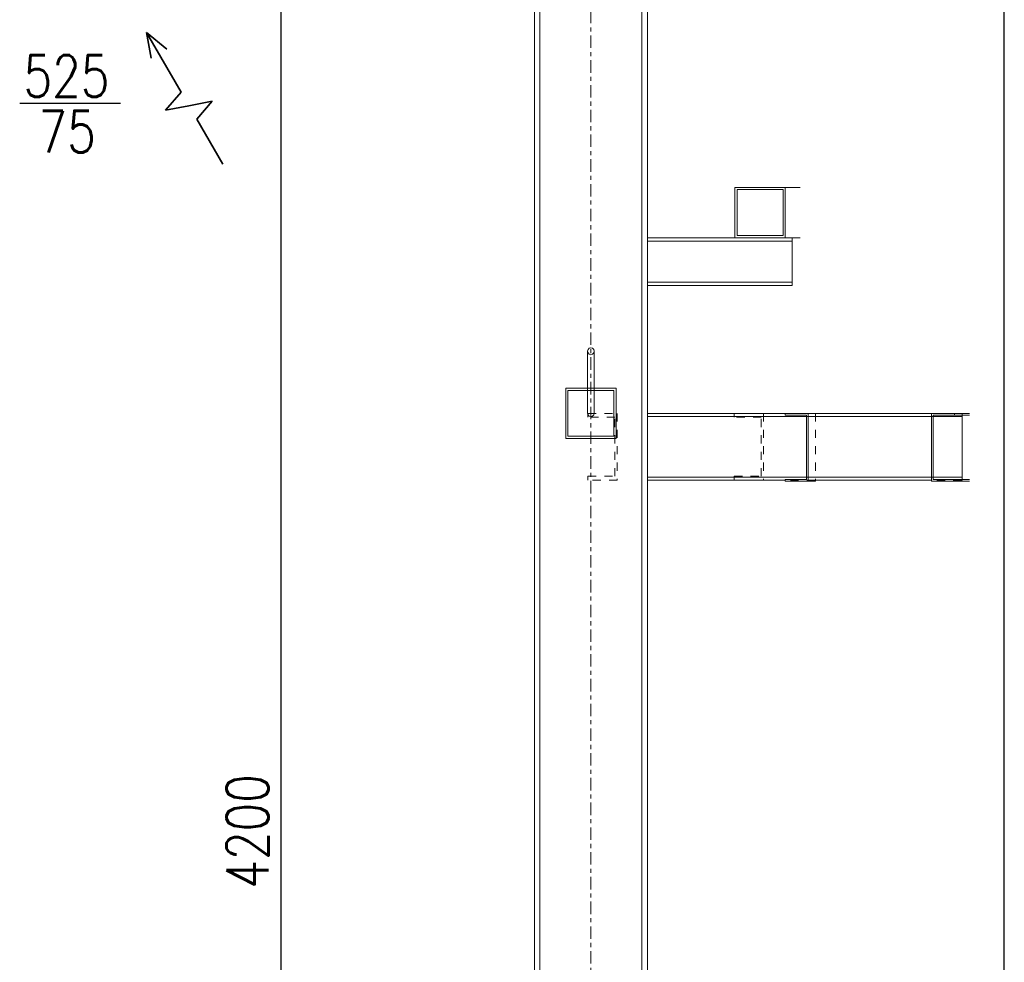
# Model space of a CAD drawing. Header units: millimetres. Extents: x 160938 to 520640, y 9197 to 248394.
# Tile 131 of 137: x 271625 to 273981, y 136775 to 139030. Entities that reach past the tile are written whole.
import ezdxf
from ezdxf.enums import TextEntityAlignment as Align

# ---------------------------------------------------------------- set-up
doc = ezdxf.new("R2010")
doc.units = ezdxf.units.MM
doc.header["$LTSCALE"] = 10
doc.linetypes.add('DXK_LINE_DOT2', pattern=[3.9198, 1.9599, -1.9599])
doc.linetypes.add('DXK_LINE_DOT3', pattern=[5.9187, 2.979, -0.9799, 0.9799, -0.9799])
doc.layers.get('Defpoints').update_dxf_attribs({"color": 252})
doc.layers.add('VZT Odvod', color=5, linetype='Continuous', lineweight=35)
doc.layers.add('VZT-koty', color=4, linetype='Continuous', lineweight=25)
doc.layers.add('Vzt_koty', color=4, linetype='Continuous')
doc.styles.add('AR-KOTY', font='simplex', dxfattribs={"width": 0.7})
doc.styles.add('Romans', font='romans.shx', dxfattribs={"width": 0.8})
doc.dimstyles.new('Standa 50', dxfattribs={"dimtxt": 100, "dimasz": 80, "dimexe": 0, "dimexo": 30, "dimgap": 30, "dimtad": 1, "dimdec": 0, "dimrnd": 1, "dimdsep": 46, "dimtxsty": 'Romans', "dimblk": 'OBLIQUE', "dimcen": 0, "dimclrd": 256, "dimclre": 256, "dimclrt": 256, "dimadec": 0, "dimazin": 0, "dimtfac": 1, "dimtdec": 0, "dimtofl": 0, "dimtmove": 0, "dimatfit": 3, "dimldrblk": 'OBLIQUE', "dimfxl": 1, "dimtvp": 1.1, "dimtolj": 1, "dimlwd": -1, "dimlwe": -1, "dimarcsym": 0})

# ---------------------------------------------------------------- blocks, each defined once
blk = doc.blocks.new('*U2277', base_point=(100.000029, 76.999998))
at = {"color": 0, "linetype": 'ByBlock', "lineweight": -2}
for p, q in [((278.000029, 76.999998), (304.513255, 153.999998)), ((331.026481, 76.999998), (304.513255, 153.999998)), ((620.052934, 76.999998), (535.879199, 107.513298)), ((100.000029, 76.999998), (278.000029, 76.999998)), ((331.026481, 76.999998), (357.539708, -0.000002)), ((357.539708, -0.000002), (384.052934, 76.999998)), ((384.052934, 76.999998), (620.052934, 76.999998)), ((620.052934, 76.999998), (535.879199, 46.486697))]:
    blk.add_line(p, q, dxfattribs=at)
blk = doc.blocks.new('_OBLIQUE')
at = {"color": 0, "linetype": 'ByBlock'}
blk.add_line((-0.5, -0.5), (0.5, 0.5), dxfattribs=at)
blk = doc.blocks.new('*D3219')
at = {"layer": 'Defpoints', "color": 0}
for p in [(272250.6, 139188.4), (272250.6, 134988.4), (272250.6, 134988.4)]:
    blk.add_point(p, dxfattribs=at)
at = {"layer": 'Vzt_koty'}
for p, q in [((272280.6, 139188.4), (272250.6, 139188.4)), ((272250.6, 139188.4), (272250.6, 134988.4)), ((272280.6, 134988.4), (272250.6, 134988.4))]:
    blk.add_line(p, q, dxfattribs=at)
at = {"layer": 'Vzt_koty', "xscale": 80, "yscale": 80, "zscale": 80}
for p, rotation in [((272250.6, 139188.4), 89.9999999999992), ((272250.6, 134988.4), 269.9999999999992)]:
    blk.add_blockref('_OBLIQUE', p, dxfattribs=dict(at, rotation=rotation))
at = {"layer": 'Vzt_koty', "insert": (272170.6, 137088.4), "char_height": 100, "attachment_point": 5, "rotation": 90, "style": 'Romans'}
blk.add_mtext('\\A1;4200', dxfattribs=at)

msp = doc.modelspace()

# ---------------------------------------------------------------- linework, layer by layer
at = {"color": 252, "linetype": 'DXK_LINE_DOT3', "lineweight": 15}
msp.add_line((272992.2, 132688.4), (272992.2, 141133.4), dxfattribs=at)
at = {"color": 253}
msp.add_line((273981, 134988.4), (273981, 140599.8), dxfattribs=at)
at = {"color": 252, "linetype": 'Continuous', "lineweight": 15}
for p, q in [((273114.2, 139968.6), (273114.2, 134728.4)), ((273127.2, 139969.4), (273127.2, 134728.4)), ((272857.2, 134728.4), (272857.2, 139952)), ((272870.2, 134728.4), (272870.2, 139952.9)), ((273336.6, 138508.4), (273336.6, 138628.4)), ((273456.7, 138628.4), (273336.6, 138628.4)), ((273341.6, 138513.4), (273341.6, 138623.4)), ((273341.6, 138623.4), (273451.7, 138623.4)), ((273451.7, 138623.4), (273451.7, 138513.4)), ((273456.7, 138628.4), (273492.4, 138628.4)), ((273456.7, 138508.4), (273456.7, 138628.4)), ((273336.6, 138508.4), (273127.2, 138508.4)), ((273336.6, 138508.4), (273456.7, 138508.4)), ((273451.7, 138513.4), (273341.6, 138513.4)), ((273472.4, 138508.4), (273456.7, 138508.4)), ((273473.1, 138508.4), (273472.4, 138508.4)), ((273473.1, 138508.4), (273492.4, 138508.4)), ((273473.1, 138394.4), (273473.1, 138508.4)), ((273127.2, 138500.4), (273473.1, 138500.4)), ((273127.2, 138402.4), (273473.1, 138402.4)), ((273127.2, 138394.4), (273473.1, 138394.4)), ((272984.2, 138237.1), (272985.3, 138241.2)), ((272984.2, 138237.1), (272984.2, 138148.4)), ((272985.3, 138232.9), (272984.2, 138237.1)), ((272985.3, 138241.2), (272988.2, 138244.3)), ((272988.2, 138229.8), (272985.3, 138232.9)), ((272988.2, 138244.3), (272992.2, 138245.4)), ((272992.2, 138228.7), (272988.2, 138229.8)), ((272992.2, 138245.4), (272996.2, 138244.3)), ((272996.2, 138229.8), (272992.2, 138228.7)), ((272996.2, 138244.3), (272999.1, 138241.2)), ((272999.1, 138232.9), (272996.2, 138229.8)), ((272999.1, 138241.2), (273000.2, 138237.1)), ((273000.2, 138237.1), (272999.1, 138232.9)), ((273000.2, 138237.1), (273000.2, 138148.4)), ((272932.2, 138148.4), (273052.2, 138148.4)), ((272932.2, 138028.4), (272932.2, 138148.4)), ((273047.2, 138143.4), (272937.2, 138143.4)), ((272937.2, 138143.4), (272937.2, 138033.4)), ((272984.2, 138143.4), (272984.2, 138089.6)), ((273000.2, 138143.4), (273000.2, 138089.6)), ((273047.2, 138033.4), (273047.2, 138143.4)), ((273052.2, 138148.4), (273052.2, 138028.4)), ((273456.7, 138088.4), (273127.2, 138088.4)), ((273456.7, 138084.4), (273456.7, 138088.4)), ((273456.7, 138088.4), (273511.7, 138088.4)), ((273507.7, 138084.4), (273456.7, 138084.4)), ((273507.7, 137930.4), (273507.7, 138084.4)), ((273528.1, 138088.4), (273511.7, 138088.4)), ((273511.7, 137926.4), (273511.7, 138088.4)), ((273806.9, 138088.4), (273528.1, 138088.4)), ((273806.9, 138088.4), (273806.9, 137926.4)), ((273862, 138088.4), (273806.9, 138088.4)), ((273810.9, 137930.4), (273810.9, 138084.4)), ((273810.9, 138084.4), (273862, 138084.4)), ((273878.4, 138088.4), (273862, 138088.4)), ((273862, 138084.4), (273862, 138088.4)), ((273878.4, 138084.4), (273862, 138084.4)), ((273879.8, 138088.4), (273878.4, 138088.4)), ((273879.8, 137928.4), (273879.8, 138088.4)), ((273897.7, 138088.4), (273879.8, 138088.4)), ((273897.7, 138084.4), (273879.8, 138084.4)), ((273507.7, 138081), (273127.2, 138081)), ((273806.9, 138081), (273528.1, 138081)), ((273879.8, 138081), (273827.3, 138081)), ((273052.2, 138028.4), (272932.2, 138028.4)), ((272937.2, 138033.4), (273047.2, 138033.4)), ((273507.7, 137935.8), (273127.2, 137935.8)), ((273456.7, 137928.4), (273127.2, 137928.4)), ((273456.7, 137926.4), (273456.7, 137930.4)), ((273456.7, 137930.4), (273507.7, 137930.4)), ((273456.7, 137926.4), (273511.7, 137926.4)), ((273529.6, 137926.4), (273511.7, 137926.4)), ((273806.9, 137935.8), (273528.1, 137935.8)), ((273806.9, 137928.4), (273528.1, 137928.4)), ((273529.6, 137928.4), (273529.6, 137926.4)), ((273806.9, 137926.4), (273862, 137926.4)), ((273862, 137930.4), (273810.9, 137930.4)), ((273879.8, 137935.8), (273827.3, 137935.8)), ((273878.4, 137930.4), (273862, 137930.4)), ((273862, 137926.4), (273862, 137930.4)), ((273862, 137926.4), (273897.7, 137926.4)), ((273879.8, 137928.4), (273878.4, 137928.4)), ((273897.7, 137930.4), (273879.8, 137930.4))]:
    msp.add_line(p, q, dxfattribs=at)
at = {"color": 252, "linetype": 'DXK_LINE_DOT2', "lineweight": 15}
for p, q in [((273127.2, 138508.4), (273127.2, 138394.4)), ((273472.4, 138508.4), (273336.6, 138508.4)), ((273473.1, 138508.4), (273472.4, 138508.4)), ((272984.2, 138148.4), (272984.2, 138143.4)), ((273000.2, 138148.4), (273000.2, 138143.4)), ((272984.2, 138089.6), (272984.2, 138088.4)), ((272984.2, 138088.4), (272985.3, 138084.5)), ((272985, 138078.9), (272985, 138088.4)), ((272985, 138088.4), (273055, 138088.4)), ((272985.3, 138084.5), (272988.2, 138081.7)), ((272988.2, 138081.7), (272992.2, 138080.7)), ((272992.2, 138080.7), (272996.2, 138081.7)), ((272996.2, 138081.7), (272999.1, 138084.5)), ((272999.1, 138084.5), (273000.2, 138088.4)), ((273000.2, 138089.6), (273000.2, 138088.4)), ((273055, 138088.4), (273055, 137928.4)), ((273127.2, 138088.4), (273127.2, 137928.4)), ((273334.9, 138078.9), (273334.9, 138088.4)), ((273334.9, 138088.4), (273404.9, 138088.4)), ((273404.9, 138088.4), (273404.9, 137928.4)), ((273528.1, 138088.4), (273456.7, 138088.4)), ((273529.6, 138088.4), (273528.1, 138088.4)), ((273529.6, 138088.4), (273529.6, 137928.4)), ((273878.4, 138088.4), (273806.9, 138088.4)), ((273879.8, 138088.4), (273878.4, 138088.4)), ((273879.8, 138084.4), (273878.4, 138084.4)), ((273049.5, 138078.9), (272985, 138078.9)), ((273049.5, 137937.9), (273049.5, 138078.9)), ((273399.4, 138078.9), (273334.9, 138078.9)), ((273399.4, 137937.9), (273399.4, 138078.9)), ((273528.1, 138081), (273507.7, 138081)), ((273827.3, 138081), (273806.9, 138081)), ((272985, 137928.4), (272985, 137937.9)), ((272985, 137937.9), (273049.5, 137937.9)), ((273055, 137928.4), (272985, 137928.4)), ((273334.9, 137928.4), (273334.9, 137937.9)), ((273334.9, 137937.9), (273399.4, 137937.9)), ((273404.9, 137928.4), (273334.9, 137928.4)), ((273528.1, 137928.4), (273456.7, 137928.4)), ((273528.1, 137935.8), (273507.7, 137935.8)), ((273827.3, 137935.8), (273806.9, 137935.8)), ((273878.4, 137928.4), (273806.9, 137928.4)), ((273879.8, 137930.4), (273878.4, 137930.4))]:
    msp.add_line(p, q, dxfattribs=at)
at = {"layer": 'VZT-koty'}
msp.add_line((271625.5, 138830.3), (271866.3, 138830.3), dxfattribs=at)

# ---------------------------------------------------------------- block references
at = {"layer": 'VZT Odvod', "xscale": -0.7, "yscale": 0.6999999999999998, "zscale": 0.7, "rotation": 299.9999999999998}
msp.add_blockref('*U2277', (272111.2, 138684.2), dxfattribs=at)

# ---------------------------------------------------------------- texts
at = {"layer": 'VZT-koty', "style": 'AR-KOTY', "width": 0.8}
for s, p in [('525', (271840.2, 138845.3)), ('75', (271807.7, 138712.2))]:
    msp.add_text(s, height=100, dxfattribs=at).set_placement(p, align=Align.RIGHT)

# ---------------------------------------------------------------- dimensions: what is measured, and where the dimension line sits
at = {"layer": 'Vzt_koty', "color": 253}
dim = msp.add_linear_dim(base=(272250.6, 134988.4), p1=(272250.6, 139188.4), p2=(272250.6, 134988.4), angle=270, dimstyle='Standa 50', dxfattribs=at)
dim.commit()
dim.dimension.update_dxf_attribs({"geometry": '*D3219', "text_midpoint": (272170.6, 137088.4)})

doc.saveas('drawing.dxf')
